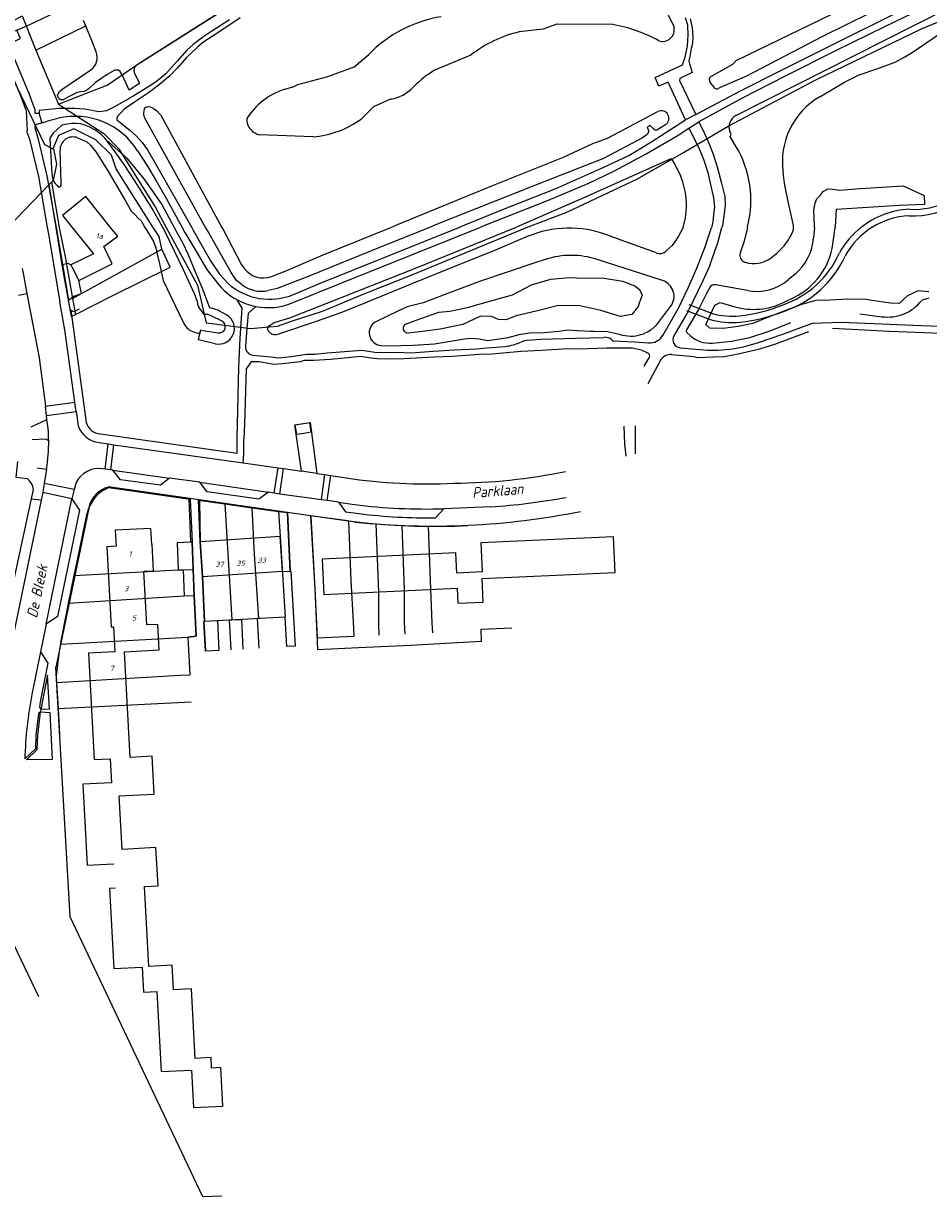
# Model space of a CAD drawing. Extents: x 124314 to 128016, y 450271 to 453716.
# Tile 3 of 40: x 124755 to 124968, y 450271 to 450548. Entities that reach past the tile are written whole.
import ezdxf
from ezdxf.enums import TextEntityAlignment as Align

# ---------------------------------------------------------------- set-up
doc = ezdxf.new("R2010")
doc.units = 0
doc.header["$MEASUREMENT"] = 0
for name, color, linetype in [('Default_113', 7, 'Continuous'), ('Default_117', 7, 'Continuous'), ('Default_21', 40, 'Continuous'), ('Default_22', 7, 'Continuous'), ('Default_4', 1, 'Continuous'), ('Default_48', 140, 'Continuous'), ('Default_6', 7, 'Continuous'), ('Default_79', 2, 'Continuous'), ('Default_87', 72, 'Continuous'), ('Default_99', 2, 'Continuous')]:
    doc.layers.add(name, color=color, linetype=linetype)
doc.styles.add('Style-ENGINEERING', font='isoct.shx', dxfattribs={"oblique": 15})

msp = doc.modelspace()

# ---------------------------------------------------------------- linework, layer by layer
at = {"layer": 'Default_21', "lineweight": -3, "flags": 128}
for points in [[(124763.01, 450529.07), (124768.55, 450531.27), (124774.43, 450533.56), (124781.45, 450538.33), (124803.96, 450552.55), (124820.22, 450562.76), (124831.71, 450569.18), (124850.06, 450579.38), (124868.7, 450590.12), (124882.77, 450597.98), (124911.23, 450611.15), (124974.97, 450640.42), (124985.07, 450645.29), (125000, 450631.72)], [(124873.31, 450500), (124882.82, 450503.6), (124899.51, 450511.42), (124910.38, 450517.66), (124920.89, 450523.84), (124941.44, 450534.76), (124966.68, 450546.9), (124980.82, 450552.74), (124989.37, 450557.48), (125000, 450563.26)], [(124873.31, 450500), (124882.82, 450503.6), (124899.51, 450511.42), (124910.38, 450517.66), (124920.89, 450523.84), (124941.44, 450534.76), (124966.68, 450546.9), (124980.82, 450552.74), (124989.37, 450557.48), (125000, 450563.26)], [(124747.1, 450545.92), (124754.4, 450549.91), (124757.12, 450542.95), (124757.6, 450541.8)], [(124747.1, 450545.92), (124754.4, 450549.91), (124757.12, 450542.95), (124757.6, 450541.8)], [(124757.6, 450541.8), (124769.4, 450547.56), (124768.9, 450548.79)], [(124757.6, 450541.8), (124762.96, 450529.1), (124763.01, 450529.07)], [(124757.6, 450541.8), (124762.96, 450529.1), (124763.01, 450529.07)], [(124763.01, 450529.07), (124773.65, 450522.12), (124777.18, 450518.56), (124781.8, 450511.08), (124785.76, 450504.85), (124788.4, 450500)], [(124763.01, 450529.07), (124773.65, 450522.12), (124777.18, 450518.56), (124781.8, 450511.08), (124785.76, 450504.85), (124788.4, 450500)], [(124785.28, 450500), (124776.55, 450513.8), (124775.46, 450517.07), (124771.81, 450520.68), (124766.56, 450523.22), (124762.94, 450521.66), (124761.67, 450518.53)], [(124785.28, 450500), (124776.55, 450513.8), (124775.46, 450517.07), (124771.81, 450520.68), (124766.56, 450523.22), (124762.94, 450521.66), (124761.67, 450518.53)], [(124760.73, 450510.06), (124762.34, 450500)], [(124760.73, 450510.06), (124762.34, 450500)], [(124761.3, 450510.66), (124763.14, 450500)], [(124762.34, 450500), (124763.91, 450490.18), (124765.98, 450478.95), (124766.99, 450479.47)], [(124762.34, 450500), (124763.91, 450490.18), (124765.98, 450478.95), (124766.99, 450479.47)], [(124763.14, 450500), (124764.6, 450492.64), (124766.3, 450483.22)], [(124787.37, 450494.89), (124786.7, 450497.83), (124785.28, 450500)], [(124787.37, 450494.89), (124786.7, 450497.83), (124785.28, 450500)], [(124788.4, 450500), (124795.77, 450486.35), (124797.81, 450477.47), (124808.35, 450476.17), (124812.63, 450476.51), (124814.6, 450476.68), (124817.94, 450477.85), (124825.27, 450480.26), (124835.23, 450484.38), (124846.56, 450488.91), (124873.31, 450500)], [(124788.4, 450500), (124795.77, 450486.35), (124797.81, 450477.47), (124808.35, 450476.17), (124812.63, 450476.51), (124814.6, 450476.68), (124817.94, 450477.85), (124825.27, 450480.26), (124835.23, 450484.38), (124846.56, 450488.91), (124873.31, 450500)], [(124766.3, 450483.22), (124777.38, 450489.36), (124787.37, 450494.89)], [(124766.99, 450479.47), (124775.81, 450483.95), (124789.29, 450490.61), (124787.41, 450494.73), (124787.37, 450494.89)], [(124766.99, 450479.47), (124775.81, 450483.95), (124789.29, 450490.61), (124787.41, 450494.73), (124787.37, 450494.89)], [(124766.3, 450483.22), (124766.99, 450479.47)], [(124750.32, 450406.78), (124751.54, 450412.55), (124757.06, 450438.13), (124756.82, 450439.14), (124756.53, 450439.62), (124756.17, 450440.22), (124755.7, 450440.64), (124752.96, 450440.95), (124753.35, 450444.72)], [(124750.32, 450406.78), (124751.54, 450412.55), (124757.06, 450438.13), (124756.82, 450439.14), (124756.53, 450439.62), (124756.17, 450440.22), (124755.7, 450440.64), (124752.96, 450440.95), (124753.35, 450444.72)], [(124773.89, 450438.13), (124774.6, 450438.52), (124774.88, 450438.58), (124794.05, 450435.88), (124794.48, 450425.72), (124794.72, 450419.3)], [(124773.89, 450438.13), (124774.6, 450438.52), (124774.88, 450438.58), (124794.05, 450435.88), (124794.48, 450425.72), (124794.72, 450419.3)], [(124800.79, 450400.19), (124797.66, 450400.02), (124797.28, 450407), (124797.38, 450407), (124796.93, 450417.65), (124796.41, 450425.83), (124795.98, 450435.6), (124802.22, 450434.73)], [(124800.79, 450400.19), (124797.66, 450400.02), (124797.28, 450407), (124797.38, 450407), (124796.93, 450417.65), (124796.41, 450425.83), (124795.98, 450435.6), (124802.22, 450434.73)], [(124802.22, 450434.73), (124803.86, 450407.36)], [(124802.22, 450434.73), (124808.54, 450433.84)], [(124802.22, 450434.73), (124808.54, 450433.84)], [(124808.54, 450433.84), (124809.15, 450422.87), (124810.12, 450407.7), (124809.85, 450407.68), (124810.23, 450400.7)], [(124808.54, 450433.84), (124809.72, 450433.67), (124814.83, 450432.97)], [(124808.54, 450433.84), (124809.72, 450433.67), (124814.83, 450432.97)], [(124766.7, 450417.83), (124767.61, 450422.23), (124769.76, 450432.53)], [(124766.7, 450417.83), (124767.61, 450422.23), (124769.76, 450432.53)], [(124814.83, 450432.97), (124815.25, 450427.03), (124816.46, 450408.04)], [(124814.83, 450432.97), (124816.94, 450432.69), (124817.61, 450418.93), (124817.75, 450418.91), (124818.77, 450401.21), (124816.84, 450401.07)], [(124814.83, 450432.97), (124816.94, 450432.69), (124817.61, 450418.93), (124817.75, 450418.91), (124818.77, 450401.21), (124816.84, 450401.07)], [(124831.37, 450430.73), (124829.99, 450430.91), (124822.43, 450431.94), (124822.45, 450431.83), (124823.42, 450414.73), (124823.95, 450403.12), (124832.64, 450403.51)], [(124831.37, 450430.73), (124829.99, 450430.91), (124822.43, 450431.94), (124822.45, 450431.83), (124823.42, 450414.73), (124823.95, 450403.12), (124832.64, 450403.51)], [(124831.37, 450430.73), (124831.92, 450416.69), (124832.49, 450406.89), (124832.64, 450403.51)], [(124831.37, 450430.73), (124834.58, 450430.35), (124837.81, 450430.04)], [(124831.37, 450430.73), (124834.58, 450430.35), (124837.81, 450430.04)], [(124837.81, 450430.04), (124838.46, 450413.92), (124838.43, 450406.42), (124838.5, 450403.77)], [(124837.81, 450430.04), (124840.88, 450429.8), (124843.95, 450429.63)], [(124837.81, 450430.04), (124840.88, 450429.8), (124843.95, 450429.63)], [(124843.95, 450429.63), (124844.47, 450414.49), (124844.5, 450406.69), (124844.62, 450404.05)], [(124843.95, 450429.63), (124847.04, 450429.51), (124850.13, 450429.46)], [(124843.95, 450429.63), (124847.04, 450429.51), (124850.13, 450429.46)], [(124850.13, 450429.46), (124853.26, 450429.46), (124856.38, 450429.53), (124859.5, 450429.62)], [(124850.13, 450429.46), (124853.26, 450429.46), (124856.38, 450429.53), (124859.5, 450429.62)], [(124850.13, 450429.46), (124850.73, 450414.64), (124851.03, 450406.65), (124851.14, 450404.34)], [(124765.36, 450411.34), (124766.7, 450417.83)], [(124765.36, 450411.34), (124766.7, 450417.83)], [(124766.7, 450417.83), (124791.19, 450419.17), (124794.72, 450419.3)], [(124794.72, 450419.3), (124794.95, 450413.17)], [(124794.72, 450419.3), (124794.95, 450413.17)], [(124765.36, 450411.34), (124792.62, 450413.08), (124794.95, 450413.17)], [(124793.48, 450403.33), (124795.44, 450403.56), (124794.95, 450413.17)], [(124793.48, 450403.33), (124795.44, 450403.56), (124794.95, 450413.17)], [(124763.45, 450401.67), (124765.01, 450409.63), (124765.36, 450411.34)], [(124763.45, 450401.67), (124765.01, 450409.63), (124765.36, 450411.34)], [(124803.24, 450407.32), (124800.47, 450407.17), (124800.79, 450400.19)], [(124803.24, 450407.32), (124803.86, 450407.36)], [(124803.24, 450407.32), (124803.65, 450400.34)], [(124803.86, 450407.36), (124806.16, 450407.48), (124806.47, 450400.5)], [(124763.45, 450401.67), (124793.48, 450403.33)], [(124793.48, 450403.33), (124793.91, 450394.43)], [(124793.48, 450403.33), (124793.91, 450394.43)], [(124763.45, 450401.67), (124763.11, 450399.98), (124762.44, 450394.15), (124762.53, 450392.61)], [(124763.45, 450401.67), (124763.11, 450399.98), (124762.44, 450394.15), (124762.53, 450392.61)], [(124762.53, 450392.61), (124791.6, 450394.31), (124793.91, 450394.43)], [(124762.53, 450392.61), (124762.86, 450386.44)], [(124762.53, 450392.61), (124762.86, 450386.44)], [(124762.86, 450386.44), (124794.28, 450388.05)], [(124762.86, 450386.44), (124763.19, 450380.32)], [(124762.86, 450386.44), (124763.19, 450380.32)]]:
    msp.add_lwpolyline(points, dxfattribs=at)
at = {"layer": 'Default_21', "lineweight": -3}
msp.add_ellipse((124777.92, 450430.83), major_axis=(-4.03, 7.29), ratio=1, start_param=0, end_param=0.860272, dxfattribs=at)
msp.add_ellipse((124777.92, 450430.83), major_axis=(-4.03, 7.29), ratio=1, start_param=0, end_param=0.860272, dxfattribs=at)
at = {"layer": 'Default_22', "lineweight": -3, "flags": 128}
for points in [[(124747.99, 450544.02), (124750.39, 450538.92), (124759.64, 450519.55), (124761.67, 450518.53)], [(124747.99, 450544.02), (124750.39, 450538.92), (124759.64, 450519.55), (124761.67, 450518.53)], [(124761.67, 450518.53), (124761.77, 450518.49), (124762.48, 450514.91), (124761.72, 450511.09), (124761.3, 450510.66)], [(124760.73, 450510.06), (124751.19, 450500.15)], [(124760.73, 450510.06), (124751.19, 450500.15)], [(124761.3, 450510.66), (124760.73, 450510.06)]]:
    msp.add_lwpolyline(points, dxfattribs=at)
at = {"layer": 'Default_4', "lineweight": -3, "flags": 128}
for points in [[(124775.26, 450500), (124769.44, 450507.29), (124763.91, 450502.82), (124766.19, 450500)], [(124766.19, 450500), (124771.2, 450493.79), (124765.9, 450491.17)], [(124767.74, 450487.45), (124775.66, 450491.36), (124773.65, 450495.45), (124776.93, 450497.91), (124775.26, 450500)], [(124765.9, 450491.17), (124767.74, 450487.45)], [(124784.95, 450425.19), (124784.74, 450428.98), (124776.37, 450428.53), (124776.57, 450424.74)], [(124815.77, 450418.85), (124815.25, 450427.03), (124796.41, 450425.83)], [(124796.41, 450425.83), (124796.93, 450417.65)], [(124894.24, 450418.54), (124893.85, 450426.97), (124862.55, 450425.55), (124862.87, 450418.69), (124856.93, 450418.42), (124856.71, 450423.18), (124825.15, 450421.74), (124825.53, 450413.39), (124856.99, 450414.83), (124857.15, 450411.32), (124863.16, 450411.59), (124862.9, 450417.11), (124894.24, 450418.54)], [(124776.57, 450424.74), (124774.39, 450424.62), (124775.4, 450405.73), (124775.93, 450405.76), (124776.25, 450399.84), (124770.04, 450399.5), (124771.39, 450374.42), (124775.19, 450374.62), (124775.49, 450368.95), (124768.73, 450368.59), (124769.76, 450349.47), (124776.01, 450349.8)], [(124784.95, 450425.19), (124785.29, 450418.91)], [(124776.34, 450344.06), (124774.97, 450343.99), (124775.99, 450325.09), (124782.73, 450325.45), (124783.05, 450319.54), (124786.13, 450319.71), (124787.15, 450300.79), (124794.34, 450301.17), (124794.82, 450292.3), (124801.75, 450292.67), (124801.26, 450301.73), (124799.07, 450301.61), (124798.94, 450304.09), (124795.23, 450303.89), (124794.35, 450320.3), (124790.09, 450320.07), (124789.77, 450325.91), (124784.3, 450325.62), (124783.29, 450344.46), (124786.44, 450344.63), (124785.95, 450353.66), (124777.96, 450353.23), (124777.28, 450365.85), (124785.51, 450366.29), (124785.03, 450375.19), (124779.89, 450374.91), (124778.55, 450399.84), (124786.72, 450400.28), (124786.39, 450406.33), (124783.78, 450406.19), (124783.1, 450418.79)], [(124785.29, 450418.91), (124783.1, 450418.79)], [(124796.93, 450417.65), (124815.77, 450418.85)]]:
    msp.add_lwpolyline(points, dxfattribs=at)
at = {"layer": 'Default_48', "lineweight": -3, "flags": 128}
for points in [[(124878.22, 450591.94), (124862.14, 450584.9), (124850.15, 450579.57), (124838.74, 450573.79), (124827.27, 450567.18), (124803.96, 450552.55), (124781.49, 450538.36)], [(125000, 450577.05), (124999.66, 450576.87), (124994.04, 450574.21), (124991.39, 450572.33), (124989.64, 450572.05), (124962.99, 450558.85), (124922.74, 450539.31), (124921.96, 450538.45), (124916.71, 450535.51), (124916.39, 450535.18), (124916.43, 450534.77), (124916.68, 450534.09), (124917.18, 450533.47), (124917.71, 450532.86), (124918.19, 450532.62), (124919.09, 450533.11), (124925.34, 450535.76), (124943.2, 450545.07), (124960.27, 450553.54), (124973.56, 450559.36), (124999.49, 450573.17), (125000, 450573.47)], [(124899.14, 450565.8), (124908.14, 450547.23)], [(124922.7, 450526.38), (124964.72, 450547.62), (124999.71, 450565.4), (125000, 450565.54)], [(124942.5, 450530.82), (124948.37, 450534.22), (124951.83, 450535.95), (124955.94, 450537.4), (124960.32, 450538.97), (124962.57, 450540.27), (124964.31, 450541.26), (124972.22, 450546.7), (124974.29, 450547.82), (124992.52, 450558.23), (124999.75, 450561.96), (125000, 450562.1)], [(124771.86, 450541.4), (124770.81, 450544.05), (124768.9, 450548.79)], [(124893.7, 450547.83), (124880.49, 450547.92), (124879.37, 450547.54), (124877.26, 450546.78), (124871.64, 450546.13)], [(124818.16, 450533.06), (124819.4, 450533.74), (124826.48, 450535.57), (124832.68, 450537.9), (124836.12, 450540.78)], [(124860.24, 450540.65), (124851.5, 450536.99)], [(124780.92, 450536.39), (124782.07, 450533.97), (124779.6, 450532.36), (124778.1, 450535.84), (124777.53, 450536.76), (124777.15, 450537.07), (124776.75, 450537.11), (124776.27, 450537.1), (124774.41, 450536.03), (124771.71, 450534.21), (124770.34, 450532.94), (124769.55, 450532.32), (124768.93, 450532.09), (124767.77, 450531.88), (124767.21, 450531.74), (124765.48, 450530.86), (124764.1, 450530.07), (124763.46, 450530.05), (124763.04, 450530.37), (124762.76, 450531.02), (124762.89, 450531.54), (124763.21, 450532.03), (124763.79, 450532.51), (124770.57, 450537.17)], [(124797.67, 450500), (124783.25, 450525.91), (124783.06, 450526.73), (124783.14, 450527.47), (124783.27, 450527.95), (124783.49, 450528.29), (124784.03, 450528.49), (124784.61, 450528.46), (124785.31, 450528.09), (124786.2, 450527.51), (124787.1, 450526.46), (124801.52, 450500)], [(124841.39, 450530.29), (124837.28, 450528.45), (124834.36, 450525.56)], [(124841.38, 450500), (124842.79, 450500.57), (124865.56, 450509.98), (124882.07, 450516.59), (124888.98, 450519.78), (124892.45, 450521.03), (124904.3, 450527.31)], [(124774.23, 450520.68), (124773.99, 450521), (124772.99, 450521.99), (124771.54, 450522.98), (124770.33, 450523.65), (124769.15, 450524.08), (124768.25, 450524.39), (124767.23, 450524.48), (124766.05, 450524.52), (124764.99, 450524.33), (124763.79, 450524.08), (124762.72, 450523.17), (124761.75, 450522.22), (124760.92, 450521.06), (124761.29, 450513.89), (124761.45, 450512.01), (124761.63, 450511.23), (124762.14, 450510.4), (124762.62, 450509.84), (124762.97, 450509.47), (124763.4, 450509.57), (124763.6, 450509.89), (124763.64, 450510.43), (124763.34, 450518.17)], [(124906.11, 450524.19), (124904.11, 450522.92), (124903.69, 450522.91), (124903.27, 450523.23), (124902.5, 450524.07), (124901.76, 450523.66), (124902.11, 450522.86), (124902.1, 450522.42), (124901.82, 450521.88), (124900.73, 450521.15), (124891.47, 450516.28), (124875.44, 450509.96), (124851.86, 450500.56), (124850.48, 450500)], [(124922.81, 450519), (124921.4, 450521.42), (124921.59, 450521.94), (124921.32, 450522.58)], [(124767.48, 450521.12), (124768.27, 450520.82), (124769.66, 450520.17), (124770.59, 450519.32), (124771.88, 450517.77), (124774.88, 450512.92), (124778.89, 450506.1), (124780.22, 450503.73), (124781.01, 450503), (124781.74, 450502.18), (124782.44, 450501.57), (124783.37, 450500)], [(124787.54, 450500), (124785.06, 450504.43), (124781.72, 450509.88), (124778.48, 450514.86), (124776.13, 450518.16), (124774.23, 450520.68)], [(124823.02, 450521.33), (124810.41, 450521.82)], [(124870.74, 450500), (124871.78, 450500.42), (124887.12, 450507.14), (124907.46, 450516.27), (124908.34, 450514.84)], [(124934.14, 450511.06), (124933.87, 450512.93)], [(124935.52, 450503.97), (124935.13, 450505.72), (124934.36, 450509.57), (124934.14, 450511.06)], [(124936.3, 450500), (124936.29, 450500.42), (124935.52, 450503.97)], [(124925.43, 450500), (124925.48, 450500.2)], [(124925.48, 450500.2), (124925.54, 450500.44)], [(124783.37, 450500), (124783.81, 450499.25), (124784.65, 450497.85), (124785.36, 450496.69), (124785.9, 450495.13), (124786.34, 450493.39), (124786.81, 450491.37), (124787.62, 450487.47), (124789.34, 450483.98), (124792.54, 450477.31)], [(124795.79, 450482.09), (124795.81, 450482.27), (124795.06, 450484.33), (124792.41, 450490.1), (124788.21, 450498.8), (124787.54, 450500)], [(124806.32, 450486.42), (124804.92, 450487.47), (124803.66, 450489.33), (124798.1, 450499.23), (124797.67, 450500)], [(124801.52, 450500), (124801.98, 450499.16), (124806.08, 450491.3), (124806.86, 450490.25)], [(124850.48, 450500), (124836.98, 450494.51), (124821.83, 450488.44), (124814.53, 450485.55), (124812.42, 450485.1)], [(124812.63, 450476.78), (124813.86, 450477.54), (124817.54, 450478.65), (124826.06, 450482.06), (124847.53, 450490.51), (124870.74, 450500)], [(124813.17, 450488.42), (124816.8, 450489.84), (124825.42, 450493.51), (124841.38, 450500)], [(124873.52, 450497.82), (124866.17, 450494.72), (124854.66, 450490.06), (124846.3, 450486.64), (124835.8, 450482.36), (124829.96, 450480.01), (124823.97, 450477.86), (124814.82, 450474.8)], [(124903.99, 450493.95), (124895.44, 450497.05), (124892.3, 450498.22)], [(124910.29, 450500), (124909.17, 450497.95), (124907.66, 450495.71), (124906.28, 450494.42)], [(124925.43, 450500), (124924.66, 450496.77), (124923.74, 450493.95)], [(124931.02, 450492.82), (124932.31, 450493.8), (124934.12, 450495.63), (124935.14, 450497.09), (124935.38, 450497.53), (124935.76, 450498.17), (124936.1, 450498.89), (124936.31, 450499.42), (124936.3, 450500)], [(124924.85, 450491.79), (124924.9, 450491.77)], [(124801.45, 450477.97), (124799.26, 450478.97), (124798.27, 450479.45), (124797.35, 450479.43), (124796.05, 450481.16)], [(124795.03, 450475.26), (124796.24, 450474.93)], [(124796.24, 450474.93), (124796.5, 450475.77)], [(124796.5, 450475.77), (124796.51, 450475.81)], [(124796.5, 450475.77), (124800.59, 450475.12)], [(124812.85, 450475.17), (124812.54, 450475.43)], [(124796.24, 450474.93), (124796.32, 450474.91)]]:
    msp.add_lwpolyline(points, dxfattribs=at)
at = {"layer": 'Default_48', "lineweight": -3}
for centre, major_axis, start_param, end_param in [((124858.25, 450519.23), (-22.13, 21.55), 5.647656, 6.283185), ((124888.21, 450514.98), (16.31, 29.04), 0, 0.346396), ((124905.41, 450546.67), (2.73, 0.56), 4.186468, 6.283185), ((124878.51, 450517.21), (-6.87, 28.92), 0, 0.428807), ((124768.57, 450540.09), (2.01, -2.92), 0, 1.347093), ((124782.32, 450537.05), (-0.83, 1.31), 0, 1.448263), ((124869.33, 450509.28), (-17.83, 27.71), 0, 0.120112), ((124861.58, 450518.61), (-13.27, 16.04), 0, 0.119507), ((124821.65, 450516.42), (-14.25, 9.29), 5.496664, 6.283185), ((124839.71, 450539.68), (6.78, -6.73), 5.670727, 6.283185), ((124951.39, 450515.5), (-8.89, 15.31), 0, 1.190753), ((124810.38, 450525.27), (-2.5, -1.67), 5.548479, 6.283185), ((124820.88, 450544.35), (13.48, -18.79), 5.753567, 6.283185), ((124905.14, 450525.71), (0.97, -1.52), 0, 3.063135), ((124924.03, 450523.75), (-1.33, 2.63), 0, 1.507835), ((124811.45, 450525.99), (-1.04, -4.16), 5.547136, 6.283185), ((124766.38, 450518.29), (1.1, 2.84), 0, 1.979109), ((124901.24, 450506.35), (24.3, -5.91), 0, 0.769011), ((124892.63, 450505.22), (17.67, -5.22), 0, 0.836805), ((124883.41, 450474.34), (8.88, 23.88), 0, 0.754988), ((124904.75, 450496.04), (-0.76, -2.1), 0, 1.101832), ((124925.36, 450493.42), (-1.62, 0.53), 0, 1.582406), ((124926.94, 450498.22), (-2.04, -6.45), 0, 0.954392), ((124811.2, 450493.44), (-4.34, -3.2), 0, 1.310059), ((124810.83, 450492.49), (-4.51, -6.07), 0, 0.851224), ((124797.08, 450481.95), (-1.29, 0.14), 0, 0.756156), ((124796.02, 450479), (-3.49, -1.68), 0, 0.861688), ((124800.82, 450476.61), (-0.23, -1.48), 0, 2.870533), ((124813.07, 450476.07), (-0.441, 0.712), 0, 1.895615), ((124814.16, 450476.75), (-1.31, -1.59), 0, 1.012224)]:
    msp.add_ellipse(centre, major_axis=major_axis, ratio=1, start_param=start_param, end_param=end_param, dxfattribs=at)
at = {"layer": 'Default_6', "lineweight": -3, "flags": 128}
for points in [[(124820.84, 450451.47), (124822.56, 450451.74), (124822.23, 450453.86), (124818.74, 450453.32), (124819.07, 450451.2), (124819.29, 450451.23)], [(124819.29, 450451.23), (124820.84, 450451.47)], [(124794.07, 450425.71), (124790.95, 450425.6), (124791.19, 450419.17), (124792.4, 450419.22), (124792.62, 450413.08), (124794.95, 450413.17)], [(124794.95, 450413.17), (124794.48, 450425.72), (124794.07, 450425.71)], [(124797.38, 450407), (124797.28, 450407), (124797.65, 450400.12)], [(124816.84, 450401.07), (124816.46, 450408.04), (124797.38, 450407)]]:
    msp.add_lwpolyline(points, dxfattribs=at)
at = {"layer": 'Default_79', "lineweight": -3, "flags": 128}
for points in [[(124941.23, 450500), (124941.26, 450500.34), (124941.12, 450504.11), (124941.41, 450505.69), (124941.8, 450506.73), (124942.56, 450507.5), (124943.33, 450508.44), (124944.4, 450509.05), (124945.57, 450509.04), (124947.19, 450508.79), (124952.12, 450509.15), (124962.19, 450509.81)], [(124962.19, 450509.81), (124967.16, 450507.54), (124967.24, 450505.39)], [(124967.24, 450505.39), (124961.21, 450505.19), (124946.4, 450504.25), (124946.15, 450500.18), (124946.13, 450500)], [(124941.23, 450500), (124941.02, 450497.54)], [(124945.58, 450496.04), (124946.13, 450500)], [(124877.76, 450492.42), (124875.3, 450491.63), (124862.48, 450487.27), (124855.55, 450484.71), (124848.99, 450482.18), (124845.21, 450481.21), (124843.01, 450480.21), (124837.95, 450477.81)], [(124905.41, 450487.44), (124890.01, 450492.42)], [(124845.02, 450477.25), (124847.3, 450478.07), (124852.69, 450480), (124855.27, 450480.23), (124859.75, 450481.14), (124862.43, 450481.92), (124870.01, 450484.04), (124871.55, 450484.88), (124874.49, 450486.41), (124879.11, 450487.78), (124883.41, 450488.2), (124886.95, 450488.03), (124891.21, 450488.08), (124896, 450487.28), (124898.86, 450486.21), (124900, 450485.33), (124900.62, 450483.99), (124899.89, 450482.08), (124899.67, 450481.3), (124898.17, 450479.44), (124895.47, 450478.99), (124890.91, 450480.37), (124885.94, 450481.48), (124880.9, 450481.53), (124875.6, 450480.26), (124870.88, 450479.11), (124868.5, 450478.21), (124866.72, 450478.23), (124865.12, 450478.97), (124862.48, 450479.08), (124858.3, 450477.09), (124852.96, 450475.94), (124848.16, 450475.37), (124845.54, 450475.05)], [(124925.47, 450485.06), (124917.89, 450486.42)], [(124936.68, 450488.99), (124935.07, 450487.63)], [(124916.6, 450485.81), (124915.81, 450484.43), (124913.88, 450480.61), (124911.06, 450475.85)], [(124968.23, 450484.78), (124965.67, 450485.02), (124963.19, 450483.85), (124961.23, 450482.05), (124959.29, 450482.08), (124957.45, 450482.32), (124953.35, 450483.01), (124949.04, 450483.07), (124944.98, 450482.84), (124941.6, 450482.71), (124938.2, 450481.77), (124930.6, 450478.85), (124926.69, 450477.29), (124923.27, 450476.62), (124919.71, 450476.11), (124916.54, 450476.25), (124915.64, 450477.11), (124917.79, 450481.65), (124919.05, 450482.28), (124922.5, 450481.28)], [(124904.46, 450477.56), (124907.33, 450481.3)], [(124933.95, 450482.28), (124936.51, 450483.53)], [(124966.57, 450482.75), (124966.71, 450482.92), (124968.33, 450483.4)], [(124951.94, 450479.6), (124957.16, 450478.92)], [(124839.05, 450472.15), (124840.84, 450472.04), (124846.65, 450472.21), (124851.61, 450472.54), (124858.71, 450473.67), (124860.13, 450473.85), (124862.19, 450473.69), (124864.25, 450473.3), (124869.03, 450473.99), (124871.65, 450474.71), (124874.05, 450475.08), (124877.53, 450475.2), (124880.95, 450475.53), (124882.99, 450475.81), (124885.35, 450475.68), (124888.43, 450475.54), (124889.36, 450475.48), (124892.42, 450475.39), (124895.24, 450474.79), (124895.31, 450474.77)], [(124917.22, 450472.7), (124921.67, 450473.13), (124926.01, 450474.04), (124930.79, 450475.57), (124935.66, 450477.53)], [(124911.16, 450475.16), (124911.93, 450474.46)], [(124759.9, 450457.8), (124766.81, 450458.72)], [(124760.15, 450455.59), (124767.14, 450456.56)], [(124774.01, 450442.94), (124774.7, 450448.92)], [(124775.34, 450442.76), (124776.05, 450448.7)], [(124775.76, 450442.7), (124789.13, 450440.85)], [(124813.84, 450437.28), (124814.74, 450443.25)], [(124823.9, 450441.95), (124820.24, 450442.49)], [(124766.67, 450438.11), (124759.6, 450439.56)], [(124796.31, 450439.87), (124812.49, 450437.54)], [(124824.98, 450435.7), (124825.81, 450441.65)], [(124826.31, 450435.52), (124827.17, 450441.47)], [(124766.12, 450435.98), (124759.24, 450437.41)], [(124760.09, 450406.38), (124766.12, 450435.98)], [(124828.99, 450435.14), (124832.8, 450434.59)], [(124758.7, 450399.86), (124756.68, 450389.81)]]:
    msp.add_lwpolyline(points, dxfattribs=at)
at = {"layer": 'Default_79', "lineweight": -3}
for centre, major_axis, end_param in [((124928.77, 450498.38), (7.92, -9.39), 0.801884), ((124929.25, 450498.34), (7.26, -14.81), 0.97514), ((124883.88, 450473.47), (6.12, 18.95), 0.624998), ((124904.2, 450483.7), (3.12, -2.4), 1.912906), ((124917.68, 450485.2), (0.22, 1.22), 1.22966), ((124927.53, 450496.57), (-2.06, -11.51), 0.877718), ((124926.94, 450496.58), (-4.44, -15.3), 0.737863), ((124958.49, 450489.13), (-1.33, -10.21), 1.03145), ((124839.22, 450475.12), (-1.28, 2.69), 2.640084), ((124845.4, 450476.18), (-0.38, 1.07), 2.917702), ((124897.93, 450482.57), (-2.62, -7.8), 1.240248), ((124911.53, 450475.57), (-0.477, 0.282), 1.369214), ((124916.57, 450479.58), (-4.64, -5.12), 0.830603), ((124849.87, 450572.91), (-17.07, -138.32), 0.151453), ((124855.84, 450578.12), (9, -144.06), 0.124625), ((124855.35, 450371.39), (-98.67, 18.42), 0.152905)]:
    msp.add_ellipse(centre, major_axis=major_axis, ratio=1, start_param=0, end_param=end_param, dxfattribs=at)
at = {"layer": 'Default_87', "lineweight": -3, "flags": 128}
for points in [[(124774.23, 450520.68), (124779.05, 450516.33), (124783.08, 450511.46), (124787.33, 450505.42), (124790.25, 450500)], [(124790.25, 450500), (124790.73, 450499.12), (124792.2, 450496.42), (124793.49, 450493.76), (124795.27, 450489.38), (124796.88, 450485.64), (124798.59, 450481.06), (124800.29, 450480.62), (124802.48, 450479.44), (124802.71, 450479.3)], [(124796.32, 450474.91), (124796.5, 450475.77)], [(124799.93, 450472.54), (124796.02, 450473.46), (124796.32, 450474.91)]]:
    msp.add_lwpolyline(points, dxfattribs=at)
at = {"layer": 'Default_87', "lineweight": -3}
msp.add_ellipse((124800.77, 450476.15), major_axis=(-0.84, -3.6), ratio=1, start_param=0, end_param=2.8184, dxfattribs=at)
at = {"layer": 'Default_99', "lineweight": -3, "flags": 128}
for points in [[(124756.24, 450547.87), (124762.16, 450550.69), (124770.04, 450554.84), (124779.6, 450560.55), (124791.79, 450568.7), (124804.87, 450577.72), (124815.55, 450584.85), (124824.67, 450590.2), (124834.58, 450595.89), (124843.46, 450600.74), (124852.9, 450605.19), (124863.46, 450610.41), (124870.25, 450614.02), (124875.04, 450616.57), (124883.23, 450620.81), (124889.9, 450625), (124896.12, 450629.17), (124900.62, 450631.86), (124906.91, 450635.25), (124918.56, 450641.13), (124931.68, 450647.89), (124943.73, 450654.08), (124960.33, 450662.25)], [(125000, 450568.4), (124999.82, 450568.31), (124987.12, 450561.85), (124970.96, 450553.75), (124957.74, 450547.28), (124946.25, 450541.61), (124934.38, 450535.66), (124924.22, 450530.49), (124914.01, 450524.93), (124915.33, 450522.18), (124916.15, 450520.27), (124917.33, 450517.27), (124918.29, 450514.26), (124919.36, 450510.43), (124920.11, 450507.28), (124920.16, 450505.26), (124919.94, 450503.24), (124919.54, 450500.44), (124919.42, 450500)], [(124911.96, 450549.21), (124912.4, 450547.09), (124912.55, 450544.94), (124912.51, 450543.38), (124912.16, 450542.2), (124911.83, 450540.34), (124911.66, 450539.35), (124911.7, 450538.86), (124912.4, 450536.57), (124909.51, 450535.14), (124909.44, 450534.68), (124913.3, 450526.62), (124923.83, 450532.2), (124933.33, 450537.03), (124946.04, 450543.37), (124960, 450550.31)], [(124753.17, 450546.51), (124756.24, 450547.87)], [(124803.28, 450549), (124799.14, 450546.29), (124796.99, 450544.87), (124794.73, 450543.17), (124793.22, 450541.78), (124790.94, 450539.21), (124788.26, 450536.23), (124786.38, 450534.68), (124784.69, 450533.47), (124780.33, 450530.79), (124776.19, 450528.44), (124774.32, 450527.51), (124773.2, 450527.36), (124772.34, 450527.25), (124770.88, 450527.56), (124769.1, 450527.87), (124766.74, 450528.07), (124763.06, 450528.06), (124758.38, 450527.6)], [(124805.84, 450549.42), (124800.52, 450545.92), (124797.28, 450543.79), (124795.85, 450542.62), (124793.07, 450540.01), (124791.03, 450537.67), (124789.25, 450535.78), (124786.81, 450533.68), (124784.18, 450531.76), (124781.12, 450529.7), (124778.49, 450527.9), (124777.72, 450527.1), (124777.07, 450526.37), (124776.71, 450525.81), (124776.75, 450525.35), (124777.52, 450524.72), (124779.79, 450522.9), (124781.38, 450521.49), (124782.73, 450520.01), (124783.93, 450518.28)], [(124857.42, 450500), (124858.64, 450500.49), (124867.93, 450504.29), (124880.11, 450509.06), (124891.44, 450514.12), (124897.44, 450516.97), (124902.69, 450520.1), (124910.83, 450525.4), (124906.72, 450534.26), (124904.57, 450533.33), (124903.65, 450535.36), (124910.15, 450538.36), (124910.79, 450540.17), (124911.33, 450542.81), (124911.47, 450545.37), (124911.35, 450547.74), (124910.84, 450549.44)], [(124753.17, 450546.51), (124751.09, 450545.59), (124751.12, 450545.46), (124750.36, 450545.04), (124749.89, 450544.54), (124749.52, 450543.84), (124749.3, 450543.07), (124749.33, 450542.33), (124749.71, 450541.45), (124750.42, 450539.59), (124751.22, 450537.75), (124753.94, 450531.26), (124755.36, 450527.48), (124755.58, 450522.78), (124755.43, 450522.72), (124756.1, 450520.83), (124758.26, 450512), (124760.3, 450500)], [(124758.41, 450526.9), (124757.49, 450526.85), (124757.44, 450527.47), (124757.43, 450527.73), (124757.01, 450528.99), (124756.56, 450530.24), (124756.04, 450531.55), (124755.48, 450532.85), (124751.43, 450542.69), (124751.49, 450543.43), (124754.01, 450544.58), (124753.64, 450545.42), (124753.17, 450546.51)], [(124758.35, 450527.6), (124758.38, 450527.6)], [(124758.38, 450527.6), (124758.41, 450526.9)], [(124758.41, 450526.9), (124758.48, 450526.45), (124759.02, 450524.69)], [(124759.02, 450524.69), (124759.86, 450524.88), (124761.02, 450525.29), (124762.9, 450525.73)], [(124913.3, 450526.62), (124910.83, 450525.4)], [(124757.45, 450523.56), (124757.38, 450523.52), (124758.16, 450520.81), (124760.22, 450512.13), (124762.43, 450500)], [(124757.45, 450523.56), (124757.58, 450524.25), (124759.02, 450524.69)], [(124862.35, 450500), (124863.78, 450500.58), (124878.49, 450506.39), (124888.07, 450510.46), (124894.13, 450513.33), (124901.57, 450517.38), (124908.86, 450521.61), (124911.66, 450523.41), (124913.98, 450518.74), (124915.16, 450515.83), (124916.1, 450512.94), (124916.73, 450510.11), (124917.45, 450506.96), (124917.65, 450504.76), (124917.44, 450503.14), (124917.33, 450501.92), (124917.14, 450500.48), (124916.98, 450500)], [(124911.66, 450523.41), (124914.01, 450524.93)], [(124781.64, 450518.09), (124783.79, 450514.68), (124786.27, 450510.6), (124788.42, 450506.73), (124792.15, 450500)], [(124783.93, 450518.28), (124786.12, 450514.58), (124794.38, 450500)], [(124760.3, 450500), (124760.58, 450498.39), (124763.3, 450482.46)], [(124762.43, 450500), (124763.93, 450491.2)], [(124792.15, 450500), (124792.8, 450498.82), (124794.84, 450495.38), (124797.95, 450490.02), (124800.44, 450486.85)], [(124794.38, 450500), (124794.84, 450499.17), (124798.81, 450492.13), (124800.94, 450488.97), (124802.98, 450486.74)], [(124818.09, 450482.17), (124829.79, 450486.93), (124862.35, 450500)], [(124818.4, 450484.16), (124824.55, 450486.72), (124857.42, 450500)], [(124916.04, 450497.12), (124916.98, 450500)], [(124918.44, 450496.38), (124919.42, 450500)], [(124905.46, 450474.52), (124909.15, 450480.96), (124911.54, 450485.85), (124913.52, 450490.34), (124915.53, 450495.6), (124916.04, 450497.12)], [(124916.61, 450490.98), (124918.33, 450495.99), (124918.44, 450496.38)], [(124754.39, 450490.28), (124754.6, 450489.2), (124755.51, 450484.39)], [(124763.93, 450491.2), (124765.18, 450491.55), (124765.9, 450491.17)], [(124763.93, 450491.2), (124765.34, 450482.81)], [(124916.61, 450490.98), (124914.94, 450487.41)], [(124765.34, 450482.81), (124766.56, 450483.74), (124768.36, 450484.43), (124767.74, 450487.45)], [(124914.94, 450487.41), (124911.4, 450480.03)], [(124753.54, 450484.02), (124755.51, 450484.39)], [(124755.51, 450484.39), (124758.39, 450469.2), (124759.9, 450457.8)], [(124766.81, 450458.72), (124765.68, 450467.3), (124764.5, 450475.83), (124763.3, 450482.46)], [(124805.09, 450450.29), (124805.52, 450467.03), (124805.79, 450473.84), (124806.1, 450478.55), (124806.3, 450480.91), (124805.1, 450482.91)], [(124809.48, 450481.34), (124807.74, 450479.65), (124807.42, 450476.23), (124807.09, 450471.88)], [(124911.63, 450481.79), (124917.18, 450479.64)], [(124767.87, 450480.68), (124766.57, 450480.08), (124765.9, 450480.47), (124769.44, 450454.55)], [(124911.4, 450480.03), (124908.12, 450474.42)], [(124911.09, 450480.38), (124916.63, 450478.24)], [(124907.55, 450470), (124912.82, 450469.53), (124913.78, 450469.32), (124917.42, 450469.46), (124920.02, 450469.53), (124923.28, 450470.13), (124928.34, 450471.34), (124931.94, 450472.47), (124939.96, 450475.42)], [(124927.79, 450472.76), (124933.78, 450474.78), (124940.76, 450477.38), (124947.62, 450477.61), (124966.47, 450476.84), (124977.91, 450476.45)], [(124945.54, 450476.25), (124958.96, 450475.48), (124977.17, 450474.82), (124980.07, 450474.57), (124980.22, 450469.84)], [(124871.21, 450472.62), (124872.71, 450473.25), (124873.35, 450473.41), (124876.81, 450473.62), (124884.9, 450473.87), (124891.75, 450474.04)], [(124893.41, 450473.49), (124893.8, 450473.19), (124897, 450473.09), (124898.84, 450472.97), (124902.09, 450472.73)], [(124901.97, 450470.34), (124900.49, 450471.06), (124898.31, 450471.49), (124895.27, 450471.47), (124892.28, 450471.46), (124887.7, 450471.36), (124881.92, 450471.24), (124876.82, 450470.96), (124872.12, 450470.71), (124865.14, 450470.08), (124862.16, 450469.99), (124855.91, 450469.54), (124851.47, 450469.35), (124844.51, 450468.98), (124840.39, 450468.93), (124838.15, 450468.99), (124836.17, 450469.25), (124834.26, 450469.5), (124830.32, 450469.12), (124827.12, 450468.81), (124823.22, 450468.61), (124820.92, 450468.58), (124819.96, 450468.3), (124815.82, 450467.81), (124813.78, 450467.65), (124810.28, 450468.24), (124808.42, 450468.3), (124807.22, 450466.62), (124806.82, 450453.58), (124806.7, 450450.08)], [(124808.79, 450469.86), (124813.12, 450469.41), (124814.78, 450469.19), (124817.92, 450469.5), (124821.42, 450470.1), (124823.42, 450470.09), (124826.36, 450470.39), (124834.52, 450470.99), (124838.15, 450470.49), (124842.63, 450470.54), (124846.15, 450470.43), (124851.33, 450470.75), (124856.27, 450471.08), (124861.55, 450471.37), (124863.97, 450471.54), (124868.33, 450471.92)], [(124909.58, 450471.58), (124914.3, 450471.16)], [(124901.11, 450467.26), (124902.3, 450469.23)], [(124902.05, 450463.15), (124904.91, 450468.57)], [(124767.14, 450456.56), (124766.9, 450458.03), (124766.81, 450458.72)], [(124760.15, 450455.59), (124759.9, 450457.8)], [(124767.14, 450456.56), (124767.6, 450453.13)], [(124756.54, 450452.96), (124760.25, 450454.7)], [(124760.25, 450454.7), (124760.15, 450455.59)], [(124760.53, 450452.53), (124760.25, 450454.7)], [(124820.24, 450442.49), (124818.71, 450453.41), (124822.29, 450453.94), (124823.9, 450441.95)], [(124898.97, 450453.17), (124898.94, 450449.17), (124899, 450446.54)], [(124772.29, 450451.33), (124805.11, 450446.73), (124805.09, 450450.29)], [(124896.85, 450446.02), (124896.54, 450448.93), (124896.39, 450453.07)], [(124760.67, 450449.64), (124759.96, 450450.06), (124756.76, 450449.89)], [(124772.53, 450449.22), (124774.7, 450448.92)], [(124774.7, 450448.92), (124776.05, 450448.7)], [(124776.05, 450448.7), (124806.56, 450444.42)], [(124806.56, 450444.42), (124806.65, 450446.58), (124806.7, 450450.08)], [(124757.91, 450443.27), (124760.17, 450442.96)], [(124760.17, 450442.96), (124759.6, 450439.56)], [(124774.01, 450442.94), (124773.32, 450443.03)], [(124775.34, 450442.76), (124774.01, 450442.94)], [(124775.76, 450442.7), (124775.34, 450442.76)], [(124789.13, 450440.85), (124787.02, 450439.13), (124777.58, 450440.45), (124775.76, 450442.7)], [(124806.56, 450444.42), (124814.74, 450443.25)], [(124814.74, 450443.25), (124816.04, 450443.08)], [(124815.14, 450437.07), (124816.04, 450443.08)], [(124816.04, 450443.08), (124820.24, 450442.49)], [(124759.6, 450439.56), (124759.35, 450438.1), (124759.24, 450437.41)], [(124767.13, 450439.8), (124766.67, 450438.11)], [(124796.31, 450439.87), (124789.13, 450440.85)], [(124812.49, 450437.54), (124810.21, 450435.85), (124798.06, 450437.61), (124796.31, 450439.87)], [(124823.9, 450441.95), (124825.81, 450441.65)], [(124825.81, 450441.65), (124827.17, 450441.47)], [(124827.17, 450441.47), (124830.81, 450440.9)], [(124759.24, 450437.41), (124758.86, 450435.63)], [(124766.67, 450438.11), (124766.12, 450435.98)], [(124832.95, 450430.47), (124774.72, 450438.74)], [(124813.84, 450437.28), (124812.49, 450437.54)], [(124815.14, 450437.07), (124813.84, 450437.28)], [(124824.98, 450435.7), (124815.14, 450437.07)], [(124758.86, 450435.63), (124750.7, 450395.97), (124749.45, 450389.03)], [(124758.86, 450435.63), (124756.67, 450435.89)], [(124766.12, 450435.98), (124767.91, 450433.24), (124762.76, 450408.16), (124760.09, 450406.38)], [(124770.19, 450434.16), (124762.53, 450396.96), (124762.38, 450396.21), (124762.3, 450396.22), (124765.61, 450337.39), (124796.93, 450271.32), (124801.48, 450271.48)], [(124793.74, 450435.92), (124794.07, 450425.71)], [(124796.2, 450435.57), (124796.41, 450425.83)], [(124826.31, 450435.52), (124824.98, 450435.7)], [(124828.99, 450435.14), (124826.31, 450435.52)], [(124828.99, 450435.14), (124830.69, 450432.89), (124833.89, 450432.45)], [(124864.84, 450434.06), (124853.87, 450433.59)], [(124817.61, 450418.79), (124816.95, 450432.68)], [(124822.44, 450431.94), (124823.42, 450414.73), (124824.07, 450400.4), (124833.75, 450400.86), (124846.06, 450401.44), (124854.2, 450401.89), (124862.72, 450402.35), (124862.62, 450405.21), (124869.88, 450405.48)], [(124851.91, 450431.49), (124853.87, 450433.59)], [(124796.93, 450417.65), (124797.38, 450407)], [(124815.77, 450418.85), (124817.61, 450418.79)], [(124817.61, 450418.79), (124817.76, 450418.78), (124818.77, 450401.21), (124816.84, 450401.07)], [(124794.95, 450413.17), (124795.44, 450403.56), (124793.48, 450403.33), (124793.91, 450394.43)], [(124760.09, 450406.38), (124758.7, 450399.86)], [(124758.7, 450399.86), (124760.47, 450397.15), (124758.64, 450388.06), (124758.46, 450386.75), (124758.8, 450386.32), (124758.69, 450385.66)], [(124758.86, 450386.47), (124758.96, 450386.41), (124760.86, 450386.28), (124760.37, 450394.32), (124759.09, 450387.97), (124758.86, 450386.47)], [(124758.69, 450385.66), (124758.28, 450385.33), (124757.65, 450380.26), (124757.51, 450376.97), (124755.03, 450374.57)], [(124758.69, 450385.66), (124760.89, 450385.5), (124761.46, 450374.41), (124755.43, 450374.35), (124757.97, 450376.82), (124758.12, 450380.12), (124758.69, 450385.66)], [(124731.56, 450373.57), (124742.27, 450351.8), (124758.24, 450318.55)]]:
    msp.add_lwpolyline(points, dxfattribs=at)
at = {"layer": 'Default_99', "lineweight": -3}
for centre, major_axis, start_param, end_param in [((124766.91, 450508.76), (14.73, 9.32), 0, 1.238712), ((124964.62, 450523.54), (-1.06, -20.79), 0, 1.14879), ((124964.63, 450523.54), (-0.99, -19.27), 0, 0.992642), ((124964.53, 450484.51), (-12.29, 15.49), 5.657516, 6.283185), ((124964.54, 450484.51), (-9.69, 15.49), 5.777929, 6.283185), ((124964.52, 450484.52), (-17.37, 9.44), 5.88107, 6.283185), ((124964.69, 450484.36), (-16.21, 8.88), 5.77503, 6.283185), ((124926.23, 450503.34), (7.5, -21.67), 0, 0.816114), ((124926.25, 450503.32), (7.97, -23.08), 0, 0.812262), ((124812.37, 450496.24), (-11.93, -9.39), 0, 0.404769), ((124812.75, 450497.77), (-9.77, -11.03), 0, 1.11833), ((124812.37, 450496.24), (-7.27, -13.32), 0, 0.307642), ((124812.38, 450496.24), (-2.9, -14.91), 0, 0.578115), ((124919.4, 450517.41), (4.22, -38.27), 0, 0.271632), ((124921.77, 450496.4), (-5.15, -18.16), 0, 0.382007), ((124921.78, 450496.77), (-4.59, -17.12), 0, 0.365951), ((124919.42, 450517.26), (4.34, -39.63), 0, 0.271206), ((124867.51, 450481.48), (0.83, -9.56), 0, 0.309693), ((124891.81, 450471.45), (1.6, 2.05), 0, 0.68773), ((124902.35, 450476.31), (-0.26, -3.58), 0, 1.123885), ((124909.75, 450473.47), (-1.63, 0.96), 0, 2.011911), ((124917.24, 450504.01), (-2.94, -32.86), 0, 0.414801), ((124808.98, 450471.74), (-1.89, 0.14), 0, 1.541788), ((124901.62, 450469.63), (0.675, -0.401), 0, 1.654127), ((124907.3, 450467.3), (0.24, 2.7), 0, 1.174725), ((124773.27, 450455.22), (-5.67, -2.09), 0, 1.09467), ((124772.97, 450454.8), (-3.53, -0.26), 0, 1.30628), ((124708.51, 450448.45), (52.16, 1.19), 0, 0.055447), ((124713.44, 450449.83), (46.73, -6.86), 0, 0.141909), ((124772.53, 450436.99), (0.79, 6.04), 0, 1.221642), ((124855.19, 450575.44), (1, -135.81), 0, 0.195308), ((124849.6, 450562.4), (-18.79, -121.5), 0, 0.207143), ((124776.34, 450432.61), (-1.62, 6.12), 0, 1.065677), ((124851.25, 450606.71), (34.84, -173.73), 5.981743, 6.283185), ((124849.65, 450559.42), (-15.76, -126.97), 0, 0.141133)]:
    msp.add_ellipse(centre, major_axis=major_axis, ratio=1, start_param=start_param, end_param=end_param, dxfattribs=at)

# ---------------------------------------------------------------- texts
at = {"layer": 'Default_113', "lineweight": -3, "style": 'Style-ENGINEERING', "oblique": 15}
for s, p in [('1a', (124772.6, 450497.98)), ('1', (124779.85, 450422.95)), ('37', (124800.95, 450420.49)), ('35', (124805.92, 450420.72)), ('33', (124810.88, 450421.45)), ('3', (124778.96, 450414.76)), ('5', (124780.8, 450407.86)), ('7', (124775.54, 450395.95))]:
    msp.add_text(s, height=1.25, dxfattribs=at).set_placement(p, align=Align.MIDDLE_CENTER)
at = {"layer": 'Default_117', "lineweight": -3, "style": 'Style-ENGINEERING', "oblique": 15}
for s, rotation, p in [('Parklaan', 4.7589, (124866.51, 450437.86)), ('De Bleek', 78.4654, (124757.93, 450414.12))]:
    msp.add_text(s, height=2.5, rotation=rotation, dxfattribs=at).set_placement(p, align=Align.MIDDLE_CENTER)

doc.saveas('drawing.dxf')
